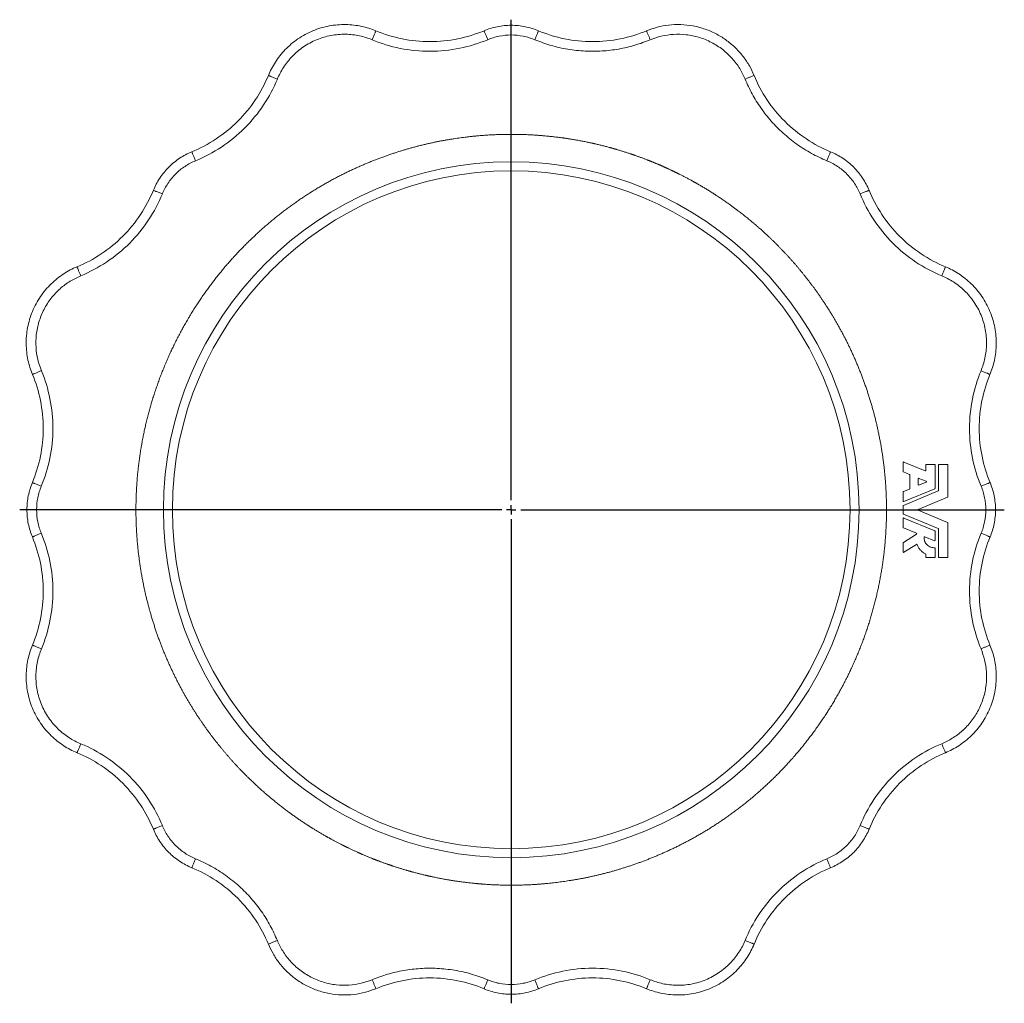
# Model space of a CAD drawing. Header units: millimetres. Extents: x -31 to 880, y -242 to 919.
# Tile 7 of 7: x 363 to 880, y 402 to 919. Entities that reach past the tile are written whole.
import ezdxf

# ---------------------------------------------------------------- set-up
doc = ezdxf.new("R2010")
doc.units = ezdxf.units.MM
doc.layers.add('FORMAT', color=7, linetype='Continuous')

# ---------------------------------------------------------------- blocks, each defined once
blk = doc.blocks.new('SW_CENTERMARKSYMBOL_0')
at = {"layer": 'FORMAT', "color": 0}
for p, q in [((0, 5), (0, 257.37)), ((-5, 0), (-258.22, 0)), ((0, 0), (-2.5, 0)), ((0, 0), (0, 2.5)), ((0, 0), (0, -2.5)), ((0, 0), (2.5, 0)), ((5, 0), (259.05, 0)), ((0, -5), (0, -259.19))]:
    blk.add_line(p, q, dxfattribs=at)

msp = doc.modelspace()

# ---------------------------------------------------------------- linework, layer by layer
at = {"color": 7, "linetype": 'Continuous', "lineweight": 15}
for p, q in [((826.96, 686.13), (826.96, 681.37)), ((838.5, 681.72), (827.3, 686.36)), ((838.84, 684.81), (838.84, 681.94)), ((843.48, 685.06), (839.08, 685.06)), ((843.72, 672.59), (843.72, 684.81)), ((845.53, 684.81), (845.53, 671.38)), ((850.17, 685.06), (845.77, 685.06)), ((850.41, 668.12), (850.41, 684.81)), ((827.11, 681.15), (830.23, 679.86)), ((830.38, 679.63), (830.38, 672.35)), ((839.02, 676.22), (835.24, 677.78)), ((834.9, 677.55), (834.9, 674.42)), ((835.24, 674.2), (839.02, 675.76)), ((826.96, 670.61), (826.96, 665.85)), ((830.23, 672.12), (827.11, 670.83)), ((845.38, 671.16), (827.11, 663.59)), ((827.3, 665.62), (843.57, 672.36)), ((834.85, 661.51), (850.26, 667.89)), ((826.96, 663.37), (826.96, 659.2)), ((827.11, 658.98), (845.38, 651.41)), ((843.57, 650.21), (827.3, 656.95)), ((850.26, 654.68), (834.85, 661.06)), ((826.96, 656.72), (826.96, 651.96)), ((850.41, 636.44), (850.41, 654.45)), ((833.94, 648.49), (827.07, 644.12)), ((827.11, 651.74), (833.9, 648.93)), ((838.24, 647.13), (843.39, 645)), ((843.72, 645.22), (843.72, 649.98)), ((845.53, 651.19), (845.53, 636.44)), ((826.96, 643.92), (826.96, 639.15)), ((827.33, 638.95), (833.87, 643.11)), ((838.84, 637.84), (838.84, 636.44)), ((843.72, 636.44), (843.72, 641.08)), ((839.08, 636.19), (843.48, 636.19)), ((845.77, 636.19), (850.17, 636.19))]:
    msp.add_line(p, q, dxfattribs=at)
for radius in [182.73, 178]:
    msp.add_circle((621.03, 661.28), radius, dxfattribs=at)
for points, knots in [([(493.46, 889.4), (494.43, 891.75), (495.65, 894.11), (498.61, 898.68), (500.35, 900.89), (504.33, 905), (506.57, 906.9), (511.45, 910.23), (514.09, 911.67), (519.61, 913.95), (522.48, 914.8), (528.29, 915.9), (531.22, 916.14), (536.94, 916.04), (539.74, 915.71), (545.06, 914.58), (547.59, 913.77), (549.94, 912.79)], [0, 0, 0, 0, 0.125, 0.125, 0.25, 0.25, 0.375, 0.375, 0.5, 0.5, 0.625, 0.625, 0.75, 0.75, 0.875, 0.875, 1, 1, 1, 1]), ([(635.33, 912.86), (633.13, 913.77), (630.8, 914.5), (625.99, 915.47), (623.51, 915.72), (618.55, 915.72), (616.08, 915.47), (611.27, 914.5), (608.94, 913.77), (606.74, 912.86)], [0, 0, 0, 0, 0.25, 0.25, 0.5, 0.5, 0.75, 0.75, 1, 1, 1, 1]), ([(692.12, 912.79), (693.96, 913.47), (697.71, 914.86), (703.76, 915.96), (710.12, 916.24), (716.63, 915.53), (723.05, 913.82), (729.05, 911.18), (734.44, 907.77), (739.11, 903.77), (743.05, 899.28), (746.28, 894.49), (747.84, 891.07), (748.61, 889.4)], [0, 0, 0, 0, 0.086252, 0.176625, 0.270451, 0.366863, 0.464829, 0.563212, 0.655318, 0.74582, 0.833878, 0.918786, 1, 1, 1, 1]), ([(549.94, 912.79), (549.94, 912.8), (549.9, 912.7), (549.76, 912.36), (549.7, 912.22), (549.56, 911.87), (549.47, 911.66), (549.28, 911.2), (549.18, 910.95), (548.95, 910.41), (548.83, 910.12), (548.47, 909.25), (548.22, 908.65), (547.99, 908.09)], [0, 0, 0, 0, 0.25, 0.25, 0.375, 0.375, 0.5, 0.5, 0.625, 0.625, 0.75, 0.75, 1, 1, 1, 1]), ([(606.74, 912.86), (602.37, 911.03), (597.74, 909.59), (588.19, 907.66), (583.27, 907.15), (573.42, 907.14), (568.5, 907.63), (558.95, 909.55), (554.31, 910.98), (549.94, 912.79)], [0, 0, 0, 0, 0.25, 0.25, 0.5, 0.5, 0.75, 0.75, 1, 1, 1, 1]), ([(635.33, 912.86), (635.33, 912.86), (635.29, 912.76), (635.15, 912.42), (635.09, 912.28), (634.94, 911.93), (634.85, 911.72), (634.66, 911.26), (634.56, 911.01), (634.33, 910.47), (634.21, 910.19), (633.85, 909.31), (633.6, 908.71), (633.36, 908.16)], [0, 0, 0, 0, 0.25, 0.25, 0.375, 0.375, 0.5, 0.5, 0.625, 0.625, 0.75, 0.75, 1, 1, 1, 1]), ([(635.33, 912.86), (639.69, 911.03), (644.32, 909.59), (653.88, 907.66), (658.8, 907.15), (668.64, 907.14), (673.56, 907.63), (683.12, 909.55), (687.75, 910.98), (692.12, 912.79)], [0, 0, 0, 0, 0.25, 0.25, 0.5, 0.5, 0.75, 0.75, 1, 1, 1, 1]), ([(453.25, 849.28), (457.63, 851.08), (461.92, 853.34), (470.05, 858.72), (473.88, 861.84), (480.85, 868.8), (483.98, 872.62), (489.38, 880.74), (491.65, 885.02), (493.46, 889.4)], [0, 0, 0, 0, 0.25, 0.25, 0.5, 0.5, 0.75, 0.75, 1, 1, 1, 1]), ([(493.46, 889.4), (493.45, 889.4), (493.55, 889.36), (493.89, 889.22), (494.03, 889.16), (494.38, 889.01), (494.59, 888.93), (495.05, 888.74), (495.3, 888.63), (495.84, 888.41), (496.13, 888.29), (497, 887.93), (497.6, 887.68), (498.16, 887.45)], [0, 0, 0, 0, 0.25, 0.25, 0.375, 0.375, 0.5, 0.5, 0.625, 0.625, 0.75, 0.75, 1, 1, 1, 1]), ([(788.81, 849.28), (784.43, 851.08), (780.14, 853.34), (772.02, 858.72), (768.18, 861.84), (761.22, 868.8), (758.08, 872.62), (752.68, 880.74), (750.42, 885.02), (748.61, 889.4)], [0, 0, 0, 0, 0.25, 0.25, 0.5, 0.5, 0.75, 0.75, 1, 1, 1, 1]), ([(692.69, 845.01), (700.28, 841.86), (704.14, 840.12), (711.99, 836.26), (715.97, 834.14), (724.02, 829.47), (728.08, 826.92), (736.26, 821.34), (740.37, 818.31), (748.56, 811.73), (752.66, 808.18), (760.75, 800.5), (764.75, 796.38), (772.58, 787.53), (776.41, 782.8), (783.79, 772.74), (787.33, 767.39), (794.03, 756.08), (797.18, 750.12), (802.95, 737.59), (805.58, 731.03), (810.18, 717.38), (812.15, 710.29), (815.31, 695.66), (816.51, 688.12), (818.01, 672.73), (818.32, 664.88), (817.97, 649.01), (817.31, 641), (814.99, 624.99), (813.32, 616.99), (808.99, 601.21), (806.33, 593.43), (800.04, 578.25), (796.42, 570.85), (788.32, 556.63), (783.84, 549.8), (774.17, 536.84), (768.96, 530.71), (757.99, 519.24), (752.22, 513.9), (740.28, 504.08), (734.1, 499.6), (721.52, 491.49), (715.11, 487.87), (702.21, 481.47), (695.71, 478.69), (682.77, 473.92), (676.33, 471.93), (663.6, 468.66), (657.31, 467.39), (644.97, 465.49), (638.93, 464.85), (627.13, 464.13), (621.39, 464.05), (610.24, 464.34), (604.83, 464.72), (594.38, 465.87), (589.33, 466.63), (579.61, 468.46), (574.93, 469.54), (565.93, 471.93), (561.62, 473.24), (553.34, 476.06), (549.38, 477.56), (541.79, 480.71), (537.92, 482.45), (530.08, 486.31), (526.1, 488.43), (518.05, 493.1), (513.98, 495.65), (505.81, 501.23), (501.7, 504.25), (493.5, 510.84), (489.41, 514.39), (481.31, 522.07), (477.31, 526.19), (469.48, 535.04), (465.65, 539.76), (458.28, 549.83), (454.73, 555.18), (448.03, 566.49), (444.88, 572.45), (439.11, 584.98), (436.48, 591.53), (431.89, 605.19), (429.92, 612.28), (426.75, 626.91), (425.56, 634.44), (424.06, 649.83), (423.75, 657.69), (424.1, 673.56), (424.75, 681.57), (427.08, 697.58), (428.74, 705.58), (433.07, 721.36), (435.74, 729.14), (442.03, 744.32), (445.65, 751.72), (453.74, 765.94), (458.22, 772.77), (467.9, 785.73), (473.1, 791.86), (484.07, 803.33), (489.84, 808.66), (501.79, 818.49), (507.96, 822.97), (520.54, 831.08), (526.95, 834.7), (539.86, 841.1), (546.35, 843.88), (559.29, 848.65), (565.73, 850.64), (578.47, 853.91), (584.76, 855.18), (597.09, 857.08), (603.14, 857.72), (614.93, 858.44), (620.68, 858.52), (631.83, 858.23), (637.23, 857.85), (647.69, 856.7), (652.73, 855.94), (662.46, 854.1), (667.14, 853.03), (676.13, 850.64), (680.45, 849.33), (688.72, 846.51), (692.69, 845.01), (700.28, 841.86)], [-0.015625, -0.015625, 0, 0, 0.015625, 0.015625, 0.03125, 0.03125, 0.046875, 0.046875, 0.0625, 0.0625, 0.078125, 0.078125, 0.09375, 0.09375, 0.109375, 0.109375, 0.125, 0.125, 0.140625, 0.140625, 0.15625, 0.15625, 0.171875, 0.171875, 0.1875, 0.1875, 0.203125, 0.203125, 0.21875, 0.21875, 0.234375, 0.234375, 0.25, 0.25, 0.265625, 0.265625, 0.28125, 0.28125, 0.296875, 0.296875, 0.3125, 0.3125, 0.328125, 0.328125, 0.34375, 0.34375, 0.359375, 0.359375, 0.375, 0.375, 0.390625, 0.390625, 0.40625, 0.40625, 0.421875, 0.421875, 0.4375, 0.4375, 0.453125, 0.453125, 0.46875, 0.46875, 0.484375, 0.484375, 0.5, 0.5, 0.515625, 0.515625, 0.53125, 0.53125, 0.546875, 0.546875, 0.5625, 0.5625, 0.578125, 0.578125, 0.59375, 0.59375, 0.609375, 0.609375, 0.625, 0.625, 0.640625, 0.640625, 0.65625, 0.65625, 0.671875, 0.671875, 0.6875, 0.6875, 0.703125, 0.703125, 0.71875, 0.71875, 0.734375, 0.734375, 0.75, 0.75, 0.765625, 0.765625, 0.78125, 0.78125, 0.796875, 0.796875, 0.8125, 0.8125, 0.828125, 0.828125, 0.84375, 0.84375, 0.859375, 0.859375, 0.875, 0.875, 0.890625, 0.890625, 0.90625, 0.90625, 0.921875, 0.921875, 0.9375, 0.9375, 0.953125, 0.953125, 0.96875, 0.96875, 0.984375, 0.984375, 1, 1, 1.015625, 1.015625]), ([(453.25, 849.28), (451.05, 848.37), (448.89, 847.24), (444.8, 844.52), (442.87, 842.95), (439.37, 839.45), (437.79, 837.52), (435.08, 833.43), (433.94, 831.27), (433.04, 829.06)], [0, 0, 0, 0, 0.25, 0.25, 0.5, 0.5, 0.75, 0.75, 1, 1, 1, 1]), ([(809.03, 829.06), (808.12, 831.27), (806.98, 833.43), (804.27, 837.52), (802.7, 839.45), (799.19, 842.95), (797.26, 844.52), (793.17, 847.24), (791.02, 848.37), (788.81, 849.28)], [0, 0, 0, 0, 0.25, 0.25, 0.5, 0.5, 0.75, 0.75, 1, 1, 1, 1]), ([(433.04, 829.06), (431.24, 824.69), (428.98, 820.4), (423.6, 812.27), (420.47, 808.44), (413.52, 801.47), (409.69, 798.34), (401.58, 792.94), (397.29, 790.67), (392.92, 788.86)], [0, 0, 0, 0, 0.25, 0.25, 0.5, 0.5, 0.75, 0.75, 1, 1, 1, 1]), ([(809.03, 829.06), (810.83, 824.69), (813.08, 820.4), (818.47, 812.27), (821.59, 808.44), (828.54, 801.47), (832.37, 798.34), (840.49, 792.94), (844.77, 790.67), (849.14, 788.86)], [0, 0, 0, 0, 0.25, 0.25, 0.5, 0.5, 0.75, 0.75, 1, 1, 1, 1]), ([(369.52, 732.37), (368.55, 734.73), (367.74, 737.26), (366.6, 742.58), (366.27, 745.38), (366.18, 751.1), (366.42, 754.03), (367.51, 759.83), (368.37, 762.71), (370.65, 768.23), (372.08, 770.87), (375.41, 775.74), (377.31, 777.98), (381.43, 781.97), (383.64, 783.71), (388.21, 786.67), (390.56, 787.89), (392.92, 788.86)], [0, 0, 0, 0, 0.125, 0.125, 0.25, 0.25, 0.375, 0.375, 0.5, 0.5, 0.625, 0.625, 0.75, 0.75, 0.875, 0.875, 1, 1, 1, 1]), ([(849.14, 788.86), (849.15, 788.87), (849.11, 788.77), (848.97, 788.43), (848.91, 788.28), (848.76, 787.93), (848.68, 787.73), (848.49, 787.27), (848.38, 787.01), (848.16, 786.47), (848.04, 786.19), (847.68, 785.32), (847.43, 784.71), (847.2, 784.16)], [0, 0, 0, 0, 0.25, 0.25, 0.375, 0.375, 0.5, 0.5, 0.625, 0.625, 0.75, 0.75, 1, 1, 1, 1]), ([(849.14, 788.86), (851.5, 787.89), (853.86, 786.67), (858.42, 783.71), (860.64, 781.97), (864.75, 777.98), (866.65, 775.74), (869.98, 770.87), (871.41, 768.23), (873.7, 762.71), (874.55, 759.83), (875.64, 754.03), (875.88, 751.1), (875.79, 745.38), (875.46, 742.58), (874.32, 737.26), (873.52, 734.73), (872.54, 732.37)], [0, 0, 0, 0, 0.125, 0.125, 0.25, 0.25, 0.375, 0.375, 0.5, 0.5, 0.625, 0.625, 0.75, 0.75, 0.875, 0.875, 1, 1, 1, 1]), ([(369.46, 675.58), (371.29, 679.95), (372.72, 684.58), (374.66, 694.13), (375.16, 699.05), (375.17, 708.89), (374.68, 713.81), (372.76, 723.37), (371.34, 728), (369.52, 732.37)], [0, 0, 0, 0, 0.25, 0.25, 0.5, 0.5, 0.75, 0.75, 1, 1, 1, 1]), ([(872.6, 675.58), (870.78, 679.95), (869.34, 684.58), (867.4, 694.13), (866.9, 699.05), (866.89, 708.89), (867.38, 713.81), (869.3, 723.37), (870.73, 728), (872.54, 732.37)], [0, 0, 0, 0, 0.25, 0.25, 0.5, 0.5, 0.75, 0.75, 1, 1, 1, 1]), ([(872.54, 732.37), (872.55, 732.37), (872.45, 732.41), (872.11, 732.55), (871.97, 732.61), (871.62, 732.76), (871.41, 732.84), (870.95, 733.04), (870.7, 733.14), (870.16, 733.37), (869.87, 733.48), (869, 733.85), (868.4, 734.1), (867.84, 734.33)], [0, 0, 0, 0, 0.25, 0.25, 0.375, 0.375, 0.5, 0.5, 0.625, 0.625, 0.75, 0.75, 1, 1, 1, 1]), ([(826.96, 686.13), (826.96, 686.17), (826.97, 686.2), (827, 686.28), (827.03, 686.31), (827.1, 686.36), (827.15, 686.37), (827.23, 686.38), (827.26, 686.37), (827.3, 686.36)], [0, 0, 0, 0, 0.25, 0.25, 0.5, 0.5, 0.75, 0.75, 1, 1, 1, 1]), ([(838.84, 684.81), (838.84, 684.87), (838.86, 684.94), (838.96, 685.03), (839.02, 685.06), (839.08, 685.06)], [0, 0, 0, 0, 0.5, 0.5, 1, 1, 1, 1]), ([(843.48, 685.06), (843.54, 685.06), (843.6, 685.03), (843.7, 684.94), (843.72, 684.87), (843.72, 684.81)], [0, 0, 0, 0, 0.5, 0.5, 1, 1, 1, 1]), ([(845.53, 684.81), (845.53, 684.87), (845.55, 684.94), (845.65, 685.03), (845.71, 685.06), (845.77, 685.06)], [0, 0, 0, 0, 0.5, 0.5, 1, 1, 1, 1]), ([(850.17, 685.06), (850.23, 685.06), (850.29, 685.03), (850.39, 684.94), (850.41, 684.87), (850.41, 684.81)], [0, 0, 0, 0, 0.5, 0.5, 1, 1, 1, 1]), ([(827.11, 681.15), (827.07, 681.16), (827.03, 681.2), (826.97, 681.28), (826.96, 681.33), (826.96, 681.37)], [0, 0, 0, 0, 0.5, 0.5, 1, 1, 1, 1]), ([(830.23, 679.86), (830.27, 679.84), (830.31, 679.81), (830.36, 679.72), (830.38, 679.67), (830.38, 679.63)], [0, 0, 0, 0, 0.5, 0.5, 1, 1, 1, 1]), ([(834.9, 677.55), (834.9, 677.59), (834.91, 677.63), (834.94, 677.7), (834.97, 677.73), (835.04, 677.78), (835.09, 677.8), (835.17, 677.8), (835.2, 677.79), (835.24, 677.78)], [0, 0, 0, 0, 0.25, 0.25, 0.5, 0.5, 0.75, 0.75, 1, 1, 1, 1]), ([(838.84, 681.94), (838.84, 681.91), (838.83, 681.87), (838.79, 681.8), (838.76, 681.76), (838.69, 681.72), (838.65, 681.7), (838.57, 681.7), (838.53, 681.71), (838.5, 681.72)], [0, 0, 0, 0, 0.25, 0.25, 0.5, 0.5, 0.75, 0.75, 1, 1, 1, 1]), ([(369.46, 675.58), (368.54, 673.38), (367.82, 671.05), (366.85, 666.24), (366.6, 663.76), (366.6, 658.81), (366.85, 656.33), (367.82, 651.52), (368.54, 649.19), (369.46, 646.99)], [0, 0, 0, 0, 0.25, 0.25, 0.5, 0.5, 0.75, 0.75, 1, 1, 1, 1]), ([(369.46, 675.58), (369.46, 675.58), (369.55, 675.54), (369.89, 675.4), (370.04, 675.34), (370.39, 675.19), (370.59, 675.11), (371.05, 674.91), (371.31, 674.81), (371.85, 674.58), (372.13, 674.46), (373, 674.1), (373.6, 673.85), (374.16, 673.62)], [0, 0, 0, 0, 0.25, 0.25, 0.375, 0.375, 0.5, 0.5, 0.625, 0.625, 0.75, 0.75, 1, 1, 1, 1]), ([(835.24, 674.2), (835.2, 674.19), (835.17, 674.18), (835.09, 674.18), (835.04, 674.2), (834.97, 674.24), (834.94, 674.28), (834.91, 674.35), (834.9, 674.39), (834.9, 674.42)], [0, 0, 0, 0, 0.25, 0.25, 0.5, 0.5, 0.75, 0.75, 1, 1, 1, 1]), ([(839.02, 676.22), (839.05, 676.2), (839.09, 676.18), (839.15, 676.1), (839.17, 676.04), (839.17, 675.93), (839.15, 675.88), (839.09, 675.8), (839.05, 675.78), (839.02, 675.76)], [0, 0, 0, 0, 0.25, 0.25, 0.5, 0.5, 0.75, 0.75, 1, 1, 1, 1]), ([(843.72, 672.59), (843.72, 672.54), (843.71, 672.49), (843.65, 672.41), (843.61, 672.38), (843.57, 672.36)], [0, 0, 0, 0, 0.5, 0.5, 1, 1, 1, 1]), ([(872.6, 675.58), (873.52, 673.38), (874.24, 671.05), (875.22, 666.24), (875.47, 663.76), (875.47, 658.81), (875.22, 656.33), (874.24, 651.52), (873.52, 649.19), (872.6, 646.99)], [0, 0, 0, 0, 0.25, 0.25, 0.5, 0.5, 0.75, 0.75, 1, 1, 1, 1]), ([(826.96, 670.61), (826.96, 670.65), (826.97, 670.7), (827.03, 670.78), (827.07, 670.81), (827.11, 670.83)], [0, 0, 0, 0, 0.5, 0.5, 1, 1, 1, 1]), ([(830.38, 672.35), (830.38, 672.3), (830.36, 672.25), (830.31, 672.17), (830.27, 672.14), (830.23, 672.12)], [0, 0, 0, 0, 0.5, 0.5, 1, 1, 1, 1]), ([(845.53, 671.38), (845.53, 671.34), (845.51, 671.29), (845.46, 671.21), (845.42, 671.17), (845.38, 671.16)], [0, 0, 0, 0, 0.5, 0.5, 1, 1, 1, 1]), ([(850.41, 668.12), (850.41, 668.07), (850.4, 668.02), (850.34, 667.94), (850.3, 667.91), (850.26, 667.89)], [0, 0, 0, 0, 0.5, 0.5, 1, 1, 1, 1]), ([(827.3, 665.62), (827.26, 665.61), (827.23, 665.6), (827.15, 665.6), (827.1, 665.62), (827.03, 665.67), (827, 665.7), (826.97, 665.77), (826.96, 665.81), (826.96, 665.85)], [0, 0, 0, 0, 0.25, 0.25, 0.5, 0.5, 0.75, 0.75, 1, 1, 1, 1]), ([(826.96, 663.37), (826.96, 663.41), (826.97, 663.46), (827.03, 663.54), (827.07, 663.57), (827.11, 663.59)], [0, 0, 0, 0, 0.5, 0.5, 1, 1, 1, 1]), ([(827.11, 658.98), (827.07, 659), (827.03, 659.03), (826.97, 659.11), (826.96, 659.16), (826.96, 659.2)], [0, 0, 0, 0, 0.5, 0.5, 1, 1, 1, 1]), ([(826.96, 656.72), (826.96, 656.76), (826.97, 656.8), (827, 656.87), (827.03, 656.9), (827.1, 656.95), (827.15, 656.96), (827.23, 656.97), (827.26, 656.96), (827.3, 656.95)], [0, 0, 0, 0, 0.25, 0.25, 0.5, 0.5, 0.75, 0.75, 1, 1, 1, 1]), ([(834.85, 661.06), (834.82, 661.07), (834.78, 661.1), (834.72, 661.18), (834.7, 661.23), (834.7, 661.34), (834.72, 661.39), (834.78, 661.47), (834.82, 661.5), (834.85, 661.51)], [0, 0, 0, 0, 0.25, 0.25, 0.5, 0.5, 0.75, 0.75, 1, 1, 1, 1]), ([(827.11, 651.74), (827.07, 651.76), (827.03, 651.79), (826.97, 651.87), (826.96, 651.92), (826.96, 651.96)], [0, 0, 0, 0, 0.5, 0.5, 1, 1, 1, 1]), ([(850.26, 654.68), (850.3, 654.66), (850.34, 654.63), (850.4, 654.55), (850.41, 654.5), (850.41, 654.45)], [0, 0, 0, 0, 0.5, 0.5, 1, 1, 1, 1]), ([(369.46, 646.99), (371.29, 642.62), (372.72, 637.99), (374.66, 628.44), (375.16, 623.52), (375.17, 613.68), (374.68, 608.75), (372.76, 599.2), (371.34, 594.57), (369.52, 590.19)], [0, 0, 0, 0, 0.25, 0.25, 0.5, 0.5, 0.75, 0.75, 1, 1, 1, 1]), ([(833.9, 648.93), (833.93, 648.91), (833.97, 648.89), (834.02, 648.82), (834.04, 648.77), (834.05, 648.67), (834.04, 648.62), (834, 648.54), (833.97, 648.51), (833.94, 648.49)], [0, 0, 0, 0, 0.25, 0.25, 0.5, 0.5, 0.75, 0.75, 1, 1, 1, 1]), ([(843.47, 641.33), (843.14, 641.32), (842.8, 641.33), (842.1, 641.44), (841.74, 641.53), (841.04, 641.79), (840.7, 641.96), (840.05, 642.38), (839.74, 642.63), (839.19, 643.18), (838.94, 643.49), (838.53, 644.14), (838.36, 644.49), (838.1, 645.19), (838.01, 645.54), (837.9, 646.24), (837.88, 646.58), (837.9, 646.91)], [0, 0, 0, 0, 0.125, 0.125, 0.25, 0.25, 0.375, 0.375, 0.5, 0.5, 0.625, 0.625, 0.75, 0.75, 0.875, 0.875, 1, 1, 1, 1]), ([(837.9, 646.91), (837.9, 646.95), (837.91, 646.98), (837.95, 647.05), (837.97, 647.09), (838.05, 647.13), (838.09, 647.14), (838.17, 647.15), (838.2, 647.14), (838.24, 647.13)], [0, 0, 0, 0, 0.25, 0.25, 0.5, 0.5, 0.75, 0.75, 1, 1, 1, 1]), ([(843.57, 650.21), (843.61, 650.19), (843.65, 650.16), (843.71, 650.08), (843.72, 650.03), (843.72, 649.98)], [0, 0, 0, 0, 0.5, 0.5, 1, 1, 1, 1]), ([(845.38, 651.41), (845.42, 651.39), (845.46, 651.36), (845.51, 651.28), (845.53, 651.23), (845.53, 651.19)], [0, 0, 0, 0, 0.5, 0.5, 1, 1, 1, 1]), ([(872.6, 646.99), (870.78, 642.62), (869.34, 637.99), (867.4, 628.44), (866.9, 623.52), (866.89, 613.68), (867.38, 608.75), (869.3, 599.2), (870.73, 594.57), (872.54, 590.19)], [0, 0, 0, 0, 0.25, 0.25, 0.5, 0.5, 0.75, 0.75, 1, 1, 1, 1]), ([(826.96, 643.92), (826.96, 643.95), (826.97, 644), (827.01, 644.07), (827.04, 644.1), (827.07, 644.12)], [0, 0, 0, 0, 0.5, 0.5, 1, 1, 1, 1]), ([(833.87, 643.11), (833.89, 643.13), (833.93, 643.14), (834, 643.15), (834.04, 643.15), (834.11, 643.13), (834.14, 643.11), (834.19, 643.06), (834.21, 643.03), (834.22, 643)], [0, 0, 0, 0, 0.25, 0.25, 0.5, 0.5, 0.75, 0.75, 1, 1, 1, 1]), ([(838.71, 638.06), (838.21, 638.32), (837.74, 638.62), (836.84, 639.32), (836.42, 639.71), (835.65, 640.56), (835.3, 641.02), (834.69, 641.98), (834.43, 642.48), (834.22, 643)], [0, 0, 0, 0, 0.25, 0.25, 0.5, 0.5, 0.75, 0.75, 1, 1, 1, 1]), ([(843.72, 645.22), (843.72, 645.19), (843.72, 645.15), (843.68, 645.08), (843.65, 645.04), (843.58, 644.99), (843.54, 644.98), (843.45, 644.98), (843.42, 644.98), (843.39, 645)], [0, 0, 0, 0, 0.25, 0.25, 0.5, 0.5, 0.75, 0.75, 1, 1, 1, 1]), ([(827.33, 638.95), (827.3, 638.93), (827.26, 638.91), (827.18, 638.91), (827.13, 638.92), (827.04, 638.96), (827.01, 639), (826.97, 639.08), (826.96, 639.12), (826.96, 639.15)], [0, 0, 0, 0, 0.25, 0.25, 0.5, 0.5, 0.75, 0.75, 1, 1, 1, 1]), ([(838.71, 638.06), (838.74, 638.04), (838.78, 638.01), (838.83, 637.93), (838.84, 637.88), (838.84, 637.84)], [0, 0, 0, 0, 0.5, 0.5, 1, 1, 1, 1]), ([(839.08, 636.19), (839.02, 636.19), (838.96, 636.22), (838.86, 636.31), (838.84, 636.38), (838.84, 636.44)], [0, 0, 0, 0, 0.5, 0.5, 1, 1, 1, 1]), ([(843.47, 641.33), (843.53, 641.33), (843.6, 641.31), (843.7, 641.21), (843.72, 641.14), (843.72, 641.08)], [0, 0, 0, 0, 0.5, 0.5, 1, 1, 1, 1]), ([(843.72, 636.44), (843.72, 636.38), (843.7, 636.31), (843.6, 636.22), (843.54, 636.19), (843.48, 636.19)], [0, 0, 0, 0, 0.5, 0.5, 1, 1, 1, 1]), ([(845.77, 636.19), (845.71, 636.19), (845.65, 636.22), (845.55, 636.31), (845.53, 636.38), (845.53, 636.44)], [0, 0, 0, 0, 0.5, 0.5, 1, 1, 1, 1]), ([(850.41, 636.44), (850.41, 636.38), (850.39, 636.31), (850.29, 636.22), (850.23, 636.19), (850.17, 636.19)], [0, 0, 0, 0, 0.5, 0.5, 1, 1, 1, 1]), ([(392.92, 533.71), (390.56, 534.68), (388.21, 535.9), (383.64, 538.86), (381.43, 540.6), (377.31, 544.59), (375.41, 546.83), (372.08, 551.7), (370.65, 554.34), (368.37, 559.86), (367.51, 562.74), (366.42, 568.54), (366.18, 571.47), (366.27, 577.19), (366.6, 579.99), (367.74, 585.31), (368.55, 587.84), (369.52, 590.19)], [0, 0, 0, 0, 0.125, 0.125, 0.25, 0.25, 0.375, 0.375, 0.5, 0.5, 0.625, 0.625, 0.75, 0.75, 0.875, 0.875, 1, 1, 1, 1]), ([(369.52, 590.19), (369.52, 590.2), (369.61, 590.16), (369.95, 590.02), (370.1, 589.96), (370.45, 589.81), (370.65, 589.72), (371.11, 589.53), (371.37, 589.43), (371.91, 589.2), (372.19, 589.09), (373.07, 588.72), (373.67, 588.47), (374.22, 588.24)], [0, 0, 0, 0, 0.25, 0.25, 0.375, 0.375, 0.5, 0.5, 0.625, 0.625, 0.75, 0.75, 1, 1, 1, 1]), ([(872.54, 590.19), (873.52, 587.84), (874.32, 585.31), (875.46, 579.99), (875.79, 577.19), (875.88, 571.47), (875.64, 568.54), (874.55, 562.74), (873.7, 559.86), (871.41, 554.34), (869.98, 551.7), (866.65, 546.83), (864.75, 544.59), (860.64, 540.6), (858.42, 538.86), (853.86, 535.9), (851.5, 534.68), (849.14, 533.71)], [0, 0, 0, 0, 0.125, 0.125, 0.25, 0.25, 0.375, 0.375, 0.5, 0.5, 0.625, 0.625, 0.75, 0.75, 0.875, 0.875, 1, 1, 1, 1]), ([(392.92, 533.71), (392.92, 533.7), (392.96, 533.8), (393.1, 534.14), (393.16, 534.29), (393.3, 534.64), (393.39, 534.84), (393.58, 535.3), (393.68, 535.56), (393.91, 536.1), (394.02, 536.38), (394.38, 537.25), (394.63, 537.86), (394.86, 538.41)], [0, 0, 0, 0, 0.25, 0.25, 0.375, 0.375, 0.5, 0.5, 0.625, 0.625, 0.75, 0.75, 1, 1, 1, 1]), ([(433.04, 493.51), (431.24, 497.88), (428.98, 502.17), (423.6, 510.3), (420.47, 514.13), (413.52, 521.1), (409.69, 524.23), (401.58, 529.63), (397.29, 531.9), (392.92, 533.71)], [0, 0, 0, 0, 0.25, 0.25, 0.5, 0.5, 0.75, 0.75, 1, 1, 1, 1]), ([(809.03, 493.51), (810.83, 497.88), (813.08, 502.17), (818.47, 510.3), (821.59, 514.13), (828.54, 521.1), (832.37, 524.23), (840.49, 529.63), (844.77, 531.9), (849.14, 533.71)], [0, 0, 0, 0, 0.25, 0.25, 0.5, 0.5, 0.75, 0.75, 1, 1, 1, 1]), ([(433.04, 493.51), (433.94, 491.3), (435.08, 489.14), (437.79, 485.05), (439.37, 483.12), (442.87, 479.62), (444.8, 478.04), (448.89, 475.33), (451.05, 474.2), (453.25, 473.29)], [0, 0, 0, 0, 0.25, 0.25, 0.5, 0.5, 0.75, 0.75, 1, 1, 1, 1]), ([(788.81, 473.29), (791.02, 474.2), (793.17, 475.33), (797.26, 478.04), (799.19, 479.62), (802.7, 483.12), (804.27, 485.05), (806.98, 489.14), (808.12, 491.3), (809.03, 493.51)], [0, 0, 0, 0, 0.25, 0.25, 0.5, 0.5, 0.75, 0.75, 1, 1, 1, 1]), ([(453.25, 473.29), (457.63, 471.49), (461.92, 469.23), (470.05, 463.85), (473.88, 460.73), (480.85, 453.77), (483.98, 449.94), (489.38, 441.83), (491.65, 437.55), (493.46, 433.17)], [0, 0, 0, 0, 0.25, 0.25, 0.5, 0.5, 0.75, 0.75, 1, 1, 1, 1]), ([(788.81, 473.29), (784.43, 471.49), (780.14, 469.23), (772.02, 463.85), (768.18, 460.73), (761.22, 453.77), (758.08, 449.94), (752.68, 441.83), (750.42, 437.55), (748.61, 433.17)], [0, 0, 0, 0, 0.25, 0.25, 0.5, 0.5, 0.75, 0.75, 1, 1, 1, 1]), ([(748.61, 433.17), (748.61, 433.17), (748.52, 433.21), (748.18, 433.35), (748.03, 433.41), (747.68, 433.56), (747.48, 433.64), (747.02, 433.83), (746.76, 433.94), (746.22, 434.16), (745.94, 434.28), (745.06, 434.64), (744.46, 434.89), (743.9, 435.12)], [0, 0, 0, 0, 0.25, 0.25, 0.375, 0.375, 0.5, 0.5, 0.625, 0.625, 0.75, 0.75, 1, 1, 1, 1]), ([(549.94, 409.77), (548.11, 409.1), (544.36, 407.71), (538.31, 406.61), (531.95, 406.33), (525.44, 407.04), (519.01, 408.75), (513.02, 411.39), (507.63, 414.8), (502.96, 418.8), (499.02, 423.29), (495.79, 428.08), (494.22, 431.5), (493.46, 433.17)], [0, 0, 0, 0, 0.086252, 0.176625, 0.270451, 0.366863, 0.464829, 0.563212, 0.655318, 0.74582, 0.833878, 0.918786, 1, 1, 1, 1]), ([(748.61, 433.17), (747.64, 430.82), (746.42, 428.46), (743.46, 423.89), (741.71, 421.68), (737.73, 417.57), (735.49, 415.67), (730.61, 412.33), (727.97, 410.9), (722.46, 408.62), (719.58, 407.77), (713.78, 406.67), (710.85, 406.43), (705.12, 406.52), (702.33, 406.86), (697, 407.99), (694.47, 408.8), (692.12, 409.77)], [0, 0, 0, 0, 0.125, 0.125, 0.25, 0.25, 0.375, 0.375, 0.5, 0.5, 0.625, 0.625, 0.75, 0.75, 0.875, 0.875, 1, 1, 1, 1]), ([(606.74, 409.71), (602.37, 411.54), (597.74, 412.97), (588.19, 414.91), (583.27, 415.42), (573.42, 415.43), (568.5, 414.93), (558.95, 413.02), (554.31, 411.59), (549.94, 409.77)], [0, 0, 0, 0, 0.25, 0.25, 0.5, 0.5, 0.75, 0.75, 1, 1, 1, 1]), ([(606.74, 409.71), (606.74, 409.71), (606.78, 409.81), (606.92, 410.15), (606.98, 410.29), (607.12, 410.64), (607.21, 410.85), (607.4, 411.31), (607.51, 411.56), (607.73, 412.1), (607.85, 412.38), (608.22, 413.25), (608.47, 413.85), (608.7, 414.41)], [0, 0, 0, 0, 0.25, 0.25, 0.375, 0.375, 0.5, 0.5, 0.625, 0.625, 0.75, 0.75, 1, 1, 1, 1]), ([(635.33, 409.71), (639.69, 411.54), (644.32, 412.97), (653.88, 414.91), (658.8, 415.42), (668.64, 415.43), (673.56, 414.93), (683.12, 413.02), (687.75, 411.59), (692.12, 409.77)], [0, 0, 0, 0, 0.25, 0.25, 0.5, 0.5, 0.75, 0.75, 1, 1, 1, 1]), ([(692.12, 409.77), (692.12, 409.77), (692.16, 409.87), (692.3, 410.21), (692.36, 410.35), (692.51, 410.7), (692.59, 410.91), (692.78, 411.37), (692.89, 411.62), (693.11, 412.16), (693.23, 412.45), (693.59, 413.32), (693.84, 413.92), (694.07, 414.48)], [0, 0, 0, 0, 0.25, 0.25, 0.375, 0.375, 0.5, 0.5, 0.625, 0.625, 0.75, 0.75, 1, 1, 1, 1]), ([(606.74, 409.71), (608.94, 408.8), (611.27, 408.07), (616.08, 407.1), (618.55, 406.85), (623.51, 406.85), (625.99, 407.1), (630.8, 408.07), (633.13, 408.8), (635.33, 409.71)], [0, 0, 0, 0, 0.25, 0.25, 0.5, 0.5, 0.75, 0.75, 1, 1, 1, 1])]:
    msp.add_open_spline(points, degree=3, knots=knots, dxfattribs=at)
at = {"color": 8, "linetype": 'Continuous', "lineweight": 0}
for points, knots in [([(498.16, 887.45), (499.02, 889.53), (500.09, 891.61), (502.71, 895.64), (504.24, 897.59), (507.76, 901.22), (509.73, 902.9), (514.03, 905.84), (516.36, 907.1), (521.23, 909.11), (523.77, 909.87), (528.89, 910.83), (531.47, 911.04), (536.52, 910.96), (538.99, 910.67), (543.68, 909.67), (545.91, 908.96), (547.99, 908.09)], [0, 0, 0, 0, 0.125, 0.125, 0.25, 0.25, 0.375, 0.375, 0.5, 0.5, 0.625, 0.625, 0.75, 0.75, 0.875, 0.875, 1, 1, 1, 1]), ([(606.74, 912.86), (606.74, 912.86), (606.78, 912.76), (606.92, 912.42), (606.98, 912.28), (607.12, 911.93), (607.21, 911.72), (607.4, 911.26), (607.51, 911.01), (607.73, 910.47), (607.85, 910.19), (608.22, 909.31), (608.47, 908.71), (608.7, 908.16)], [0, 0, 0, 0, 0.25, 0.25, 0.375, 0.375, 0.5, 0.5, 0.625, 0.625, 0.75, 0.75, 1, 1, 1, 1]), ([(633.36, 908.16), (631.47, 908.95), (629.46, 909.57), (625.31, 910.41), (623.17, 910.63), (618.89, 910.63), (616.76, 910.41), (612.61, 909.57), (610.6, 908.95), (608.7, 908.16)], [0, 0, 0, 0, 0.25, 0.25, 0.5, 0.5, 0.75, 0.75, 1, 1, 1, 1]), ([(692.12, 912.79), (692.15, 912.72), (692.22, 912.55), (692.75, 911.28), (693.41, 909.7), (693.86, 908.61), (694.07, 908.09)], [0, 0, 0, 0, 0.27015, 0.56246, 0.789849, 1, 1, 1, 1]), ([(743.9, 887.45), (743.02, 889.34), (741.2, 893.2), (737.21, 898.45), (732.23, 903.13), (726.33, 906.92), (719.82, 909.57), (713.04, 910.96), (706.34, 911.11), (699.94, 910.21), (695.99, 908.79), (694.07, 908.09)], [0, 0, 0, 0, 0.104024, 0.213798, 0.328065, 0.445177, 0.563223, 0.678131, 0.7902, 0.897883, 1, 1, 1, 1]), ([(547.99, 908.09), (552.66, 906.15), (557.61, 904.63), (567.83, 902.58), (573.09, 902.05), (583.61, 902.06), (588.87, 902.6), (599.08, 904.67), (604.03, 906.21), (608.7, 908.16)], [0, 0, 0, 0, 0.25, 0.25, 0.5, 0.5, 0.75, 0.75, 1, 1, 1, 1]), ([(694.07, 908.09), (691.4, 907.08), (686, 905.04), (677.49, 903.1), (668.76, 902.05), (659.79, 901.99), (650.76, 902.97), (641.83, 904.95), (636.17, 907.09), (633.36, 908.16)], [0, 0, 0, 0, 0.137748, 0.277681, 0.418984, 0.560791, 0.708922, 0.855639, 1, 1, 1, 1]), ([(498.16, 887.45), (496.23, 882.78), (493.8, 878.2), (488.03, 869.53), (484.68, 865.43), (477.23, 858), (473.14, 854.66), (464.45, 848.91), (459.87, 846.49), (455.19, 844.57)], [0, 0, 0, 0, 0.25, 0.25, 0.5, 0.5, 0.75, 0.75, 1, 1, 1, 1]), ([(748.61, 889.4), (748.53, 889.37), (748.37, 889.3), (747.1, 888.77), (745.51, 888.12), (744.42, 887.67), (743.9, 887.45)], [0, 0, 0, 0, 0.27015, 0.56246, 0.789849, 1, 1, 1, 1]), ([(743.9, 887.45), (745.08, 884.84), (747.45, 879.58), (752.1, 872.2), (757.53, 865.28), (763.83, 858.89), (770.91, 853.2), (778.62, 848.28), (784.14, 845.8), (786.88, 844.57)], [0, 0, 0, 0, 0.137748, 0.277681, 0.418984, 0.560791, 0.708922, 0.855639, 1, 1, 1, 1]), ([(453.25, 849.28), (453.25, 849.28), (453.29, 849.19), (453.43, 848.85), (453.49, 848.7), (453.63, 848.35), (453.72, 848.15), (453.91, 847.68), (454.01, 847.43), (454.23, 846.89), (454.35, 846.6), (454.71, 845.73), (454.96, 845.13), (455.19, 844.57)], [0, 0, 0, 0, 0.25, 0.25, 0.375, 0.375, 0.5, 0.5, 0.625, 0.625, 0.75, 0.75, 1, 1, 1, 1]), ([(788.81, 849.28), (788.81, 849.28), (788.77, 849.19), (788.63, 848.85), (788.57, 848.7), (788.43, 848.35), (788.35, 848.15), (788.16, 847.68), (788.05, 847.43), (787.83, 846.89), (787.71, 846.6), (787.35, 845.73), (787.11, 845.13), (786.88, 844.57)], [0, 0, 0, 0, 0.25, 0.25, 0.375, 0.375, 0.5, 0.5, 0.625, 0.625, 0.75, 0.75, 1, 1, 1, 1]), ([(455.19, 844.57), (453.29, 843.79), (451.42, 842.81), (447.89, 840.47), (446.23, 839.11), (443.21, 836.09), (441.85, 834.42), (439.51, 830.89), (438.53, 829.03), (437.75, 827.13)], [0, 0, 0, 0, 0.25, 0.25, 0.5, 0.5, 0.75, 0.75, 1, 1, 1, 1]), ([(804.32, 827.13), (803.54, 829.03), (802.56, 830.89), (800.22, 834.42), (798.86, 836.09), (795.83, 839.11), (794.17, 840.47), (790.64, 842.81), (788.78, 843.79), (786.88, 844.57)], [0, 0, 0, 0, 0.25, 0.25, 0.5, 0.5, 0.75, 0.75, 1, 1, 1, 1]), ([(433.04, 829.06), (433.03, 829.07), (433.13, 829.03), (433.47, 828.89), (433.61, 828.83), (433.97, 828.68), (434.17, 828.6), (434.63, 828.41), (434.89, 828.3), (435.43, 828.08), (435.71, 827.97), (436.59, 827.61), (437.19, 827.36), (437.75, 827.13)], [0, 0, 0, 0, 0.25, 0.25, 0.375, 0.375, 0.5, 0.5, 0.625, 0.625, 0.75, 0.75, 1, 1, 1, 1]), ([(809.03, 829.06), (809.03, 829.07), (808.93, 829.03), (808.59, 828.89), (808.45, 828.83), (808.1, 828.68), (807.89, 828.6), (807.43, 828.41), (807.18, 828.3), (806.64, 828.08), (806.35, 827.97), (805.48, 827.61), (804.88, 827.36), (804.32, 827.13)], [0, 0, 0, 0, 0.25, 0.25, 0.375, 0.375, 0.5, 0.5, 0.625, 0.625, 0.75, 0.75, 1, 1, 1, 1]), ([(394.86, 784.16), (399.54, 786.09), (404.12, 788.51), (412.79, 794.29), (416.88, 797.63), (424.32, 805.08), (427.66, 809.18), (433.41, 817.87), (435.82, 822.45), (437.75, 827.13)], [0, 0, 0, 0, 0.25, 0.25, 0.5, 0.5, 0.75, 0.75, 1, 1, 1, 1]), ([(847.2, 784.16), (842.53, 786.09), (837.95, 788.51), (829.27, 794.29), (825.18, 797.63), (817.75, 805.08), (814.41, 809.18), (808.65, 817.87), (806.24, 822.45), (804.32, 827.13)], [0, 0, 0, 0, 0.25, 0.25, 0.5, 0.5, 0.75, 0.75, 1, 1, 1, 1]), ([(392.92, 788.86), (392.95, 788.78), (393.02, 788.62), (393.54, 787.35), (394.2, 785.76), (394.65, 784.68), (394.86, 784.16)], [0, 0, 0, 0, 0.27015, 0.562459, 0.789847, 1, 1, 1, 1]), ([(394.86, 784.16), (392.98, 783.27), (389.11, 781.45), (383.87, 777.46), (379.18, 772.48), (375.4, 766.58), (372.75, 760.08), (371.35, 753.3), (371.2, 746.59), (372.1, 740.19), (373.53, 736.25), (374.22, 734.33)], [0, 0, 0, 0, 0.104024, 0.213798, 0.328064, 0.445177, 0.563222, 0.678131, 0.790199, 0.897883, 1, 1, 1, 1]), ([(847.2, 784.16), (849.28, 783.3), (851.36, 782.22), (855.39, 779.61), (857.34, 778.07), (860.97, 774.56), (862.64, 772.59), (865.58, 768.28), (866.85, 765.95), (868.86, 761.09), (869.61, 758.55), (870.58, 753.43), (870.79, 750.85), (870.71, 745.8), (870.42, 743.33), (869.41, 738.63), (868.7, 736.4), (867.84, 734.33)], [0, 0, 0, 0, 0.125, 0.125, 0.25, 0.25, 0.375, 0.375, 0.5, 0.5, 0.625, 0.625, 0.75, 0.75, 0.875, 0.875, 1, 1, 1, 1]), ([(369.52, 732.37), (369.6, 732.41), (369.76, 732.47), (371.03, 733), (372.62, 733.66), (373.7, 734.11), (374.22, 734.33)], [0, 0, 0, 0, 0.27015, 0.562459, 0.789847, 1, 1, 1, 1]), ([(374.22, 734.33), (376.16, 729.65), (377.69, 724.7), (379.74, 714.49), (380.26, 709.23), (380.25, 698.7), (379.72, 693.44), (377.64, 683.23), (376.11, 678.29), (374.16, 673.62)], [0, 0, 0, 0, 0.25, 0.25, 0.5, 0.5, 0.75, 0.75, 1, 1, 1, 1]), ([(867.84, 734.33), (865.9, 729.65), (864.38, 724.7), (862.33, 714.49), (861.8, 709.23), (861.81, 698.7), (862.35, 693.44), (864.42, 683.23), (865.96, 678.29), (867.91, 673.62)], [0, 0, 0, 0, 0.25, 0.25, 0.5, 0.5, 0.75, 0.75, 1, 1, 1, 1]), ([(374.16, 673.62), (373.37, 671.72), (372.74, 669.71), (371.9, 665.56), (371.69, 663.42), (371.69, 659.15), (371.9, 657.01), (372.74, 652.86), (373.37, 650.85), (374.16, 648.95)], [0, 0, 0, 0, 0.25, 0.25, 0.5, 0.5, 0.75, 0.75, 1, 1, 1, 1]), ([(872.6, 675.58), (872.61, 675.58), (872.51, 675.54), (872.17, 675.4), (872.03, 675.34), (871.68, 675.19), (871.47, 675.11), (871.01, 674.91), (870.76, 674.81), (870.22, 674.58), (869.93, 674.46), (869.06, 674.1), (868.46, 673.85), (867.91, 673.62)], [0, 0, 0, 0, 0.25, 0.25, 0.375, 0.375, 0.5, 0.5, 0.625, 0.625, 0.75, 0.75, 1, 1, 1, 1]), ([(867.91, 673.62), (868.7, 671.72), (869.32, 669.71), (870.16, 665.56), (870.38, 663.42), (870.38, 659.15), (870.16, 657.01), (869.32, 652.86), (868.7, 650.85), (867.91, 648.95)], [0, 0, 0, 0, 0.25, 0.25, 0.5, 0.5, 0.75, 0.75, 1, 1, 1, 1]), ([(369.46, 646.99), (369.46, 646.99), (369.55, 647.03), (369.89, 647.17), (370.04, 647.23), (370.39, 647.38), (370.59, 647.46), (371.05, 647.65), (371.31, 647.76), (371.85, 647.99), (372.13, 648.11), (373, 648.47), (373.6, 648.72), (374.16, 648.95)], [0, 0, 0, 0, 0.25, 0.25, 0.375, 0.375, 0.5, 0.5, 0.625, 0.625, 0.75, 0.75, 1, 1, 1, 1]), ([(374.22, 588.24), (376.16, 592.92), (377.69, 597.87), (379.74, 608.08), (380.26, 613.34), (380.25, 623.87), (379.72, 629.12), (377.64, 639.34), (376.11, 644.28), (374.16, 648.95)], [0, 0, 0, 0, 0.25, 0.25, 0.5, 0.5, 0.75, 0.75, 1, 1, 1, 1]), ([(867.84, 588.24), (865.9, 592.92), (864.38, 597.87), (862.33, 608.08), (861.8, 613.34), (861.81, 623.87), (862.35, 629.12), (864.42, 639.34), (865.96, 644.28), (867.91, 648.95)], [0, 0, 0, 0, 0.25, 0.25, 0.5, 0.5, 0.75, 0.75, 1, 1, 1, 1]), ([(872.6, 646.99), (872.61, 646.99), (872.51, 647.03), (872.17, 647.17), (872.03, 647.23), (871.68, 647.38), (871.47, 647.46), (871.01, 647.65), (870.76, 647.76), (870.22, 647.99), (869.93, 648.11), (869.06, 648.47), (868.46, 648.72), (867.91, 648.95)], [0, 0, 0, 0, 0.25, 0.25, 0.375, 0.375, 0.5, 0.5, 0.625, 0.625, 0.75, 0.75, 1, 1, 1, 1]), ([(872.54, 590.19), (872.46, 590.16), (872.3, 590.09), (871.03, 589.57), (869.44, 588.91), (868.36, 588.46), (867.84, 588.24)], [0, 0, 0, 0, 0.27015, 0.562459, 0.789847, 1, 1, 1, 1]), ([(394.86, 538.41), (392.79, 539.27), (390.71, 540.35), (386.68, 542.96), (384.73, 544.5), (381.1, 548.01), (379.42, 549.98), (376.48, 554.29), (375.22, 556.61), (373.2, 561.48), (372.45, 564.02), (371.49, 569.14), (371.27, 571.72), (371.36, 576.77), (371.65, 579.24), (372.65, 583.94), (373.36, 586.17), (374.22, 588.24)], [0, 0, 0, 0, 0.125, 0.125, 0.25, 0.25, 0.375, 0.375, 0.5, 0.5, 0.625, 0.625, 0.75, 0.75, 0.875, 0.875, 1, 1, 1, 1]), ([(847.2, 538.41), (849.08, 539.3), (852.95, 541.12), (858.2, 545.11), (862.88, 550.09), (866.67, 555.99), (869.31, 562.49), (870.71, 569.27), (870.86, 575.98), (869.96, 582.38), (868.54, 586.32), (867.84, 588.24)], [0, 0, 0, 0, 0.104024, 0.213798, 0.328064, 0.445177, 0.563222, 0.678131, 0.790199, 0.897883, 1, 1, 1, 1]), ([(394.86, 538.41), (399.54, 536.48), (404.12, 534.06), (412.79, 528.28), (416.88, 524.94), (424.32, 517.49), (427.66, 513.39), (433.41, 504.7), (435.82, 500.12), (437.75, 495.44)], [0, 0, 0, 0, 0.25, 0.25, 0.5, 0.5, 0.75, 0.75, 1, 1, 1, 1]), ([(847.2, 538.41), (842.53, 536.48), (837.95, 534.06), (829.27, 528.28), (825.18, 524.94), (817.75, 517.49), (814.41, 513.39), (808.65, 504.7), (806.24, 500.12), (804.32, 495.44)], [0, 0, 0, 0, 0.25, 0.25, 0.5, 0.5, 0.75, 0.75, 1, 1, 1, 1]), ([(849.14, 533.71), (849.11, 533.79), (849.05, 533.95), (848.52, 535.22), (847.86, 536.81), (847.42, 537.89), (847.2, 538.41)], [0, 0, 0, 0, 0.27015, 0.562459, 0.789847, 1, 1, 1, 1]), ([(433.04, 493.51), (433.03, 493.5), (433.13, 493.54), (433.47, 493.68), (433.61, 493.74), (433.97, 493.89), (434.17, 493.97), (434.63, 494.16), (434.89, 494.26), (435.43, 494.49), (435.71, 494.6), (436.59, 494.96), (437.19, 495.21), (437.75, 495.44)], [0, 0, 0, 0, 0.25, 0.25, 0.375, 0.375, 0.5, 0.5, 0.625, 0.625, 0.75, 0.75, 1, 1, 1, 1]), ([(437.75, 495.44), (438.53, 493.54), (439.51, 491.67), (441.85, 488.15), (443.21, 486.48), (446.23, 483.46), (447.89, 482.1), (451.42, 479.76), (453.29, 478.78), (455.19, 478)], [0, 0, 0, 0, 0.25, 0.25, 0.5, 0.5, 0.75, 0.75, 1, 1, 1, 1]), ([(786.88, 478), (788.78, 478.78), (790.64, 479.76), (794.17, 482.1), (795.83, 483.46), (798.86, 486.48), (800.22, 488.15), (802.56, 491.67), (803.54, 493.54), (804.32, 495.44)], [0, 0, 0, 0, 0.25, 0.25, 0.5, 0.5, 0.75, 0.75, 1, 1, 1, 1]), ([(809.03, 493.51), (809.03, 493.5), (808.93, 493.54), (808.59, 493.68), (808.45, 493.74), (808.1, 493.89), (807.89, 493.97), (807.43, 494.16), (807.18, 494.26), (806.64, 494.49), (806.35, 494.6), (805.48, 494.96), (804.88, 495.21), (804.32, 495.44)], [0, 0, 0, 0, 0.25, 0.25, 0.375, 0.375, 0.5, 0.5, 0.625, 0.625, 0.75, 0.75, 1, 1, 1, 1]), ([(453.25, 473.29), (453.25, 473.29), (453.29, 473.38), (453.43, 473.72), (453.49, 473.87), (453.63, 474.22), (453.72, 474.42), (453.91, 474.88), (454.01, 475.14), (454.23, 475.68), (454.35, 475.97), (454.71, 476.84), (454.96, 477.44), (455.19, 478)], [0, 0, 0, 0, 0.25, 0.25, 0.375, 0.375, 0.5, 0.5, 0.625, 0.625, 0.75, 0.75, 1, 1, 1, 1]), ([(498.16, 435.12), (496.98, 437.73), (494.61, 442.99), (489.97, 450.37), (484.54, 457.29), (478.23, 463.68), (471.15, 469.36), (463.44, 474.29), (457.92, 476.77), (455.19, 478)], [0, 0, 0, 0, 0.137748, 0.277681, 0.418984, 0.560791, 0.708922, 0.855639, 1, 1, 1, 1]), ([(743.9, 435.12), (745.84, 439.79), (748.26, 444.37), (754.03, 453.04), (757.38, 457.14), (764.83, 464.57), (768.93, 467.91), (777.61, 473.66), (782.2, 476.08), (786.88, 478)], [0, 0, 0, 0, 0.25, 0.25, 0.5, 0.5, 0.75, 0.75, 1, 1, 1, 1]), ([(788.81, 473.29), (788.81, 473.29), (788.77, 473.38), (788.63, 473.72), (788.57, 473.87), (788.43, 474.22), (788.35, 474.42), (788.16, 474.88), (788.05, 475.14), (787.83, 475.68), (787.71, 475.97), (787.35, 476.84), (787.11, 477.44), (786.88, 478)], [0, 0, 0, 0, 0.25, 0.25, 0.375, 0.375, 0.5, 0.5, 0.625, 0.625, 0.75, 0.75, 1, 1, 1, 1]), ([(493.46, 433.17), (493.53, 433.2), (493.7, 433.27), (494.97, 433.8), (496.56, 434.45), (497.64, 434.9), (498.16, 435.12)], [0, 0, 0, 0, 0.27015, 0.56246, 0.789849, 1, 1, 1, 1]), ([(498.16, 435.12), (499.04, 433.23), (500.86, 429.37), (504.86, 424.12), (509.83, 419.44), (515.74, 415.65), (522.24, 413), (529.02, 411.61), (535.72, 411.46), (542.13, 412.36), (546.07, 413.78), (547.99, 414.48)], [0, 0, 0, 0, 0.104024, 0.213798, 0.328065, 0.445177, 0.563223, 0.678131, 0.7902, 0.897883, 1, 1, 1, 1]), ([(743.9, 435.12), (743.05, 433.04), (741.97, 430.96), (739.36, 426.93), (737.82, 424.98), (734.31, 421.35), (732.33, 419.67), (728.03, 416.73), (725.7, 415.47), (720.84, 413.46), (718.3, 412.7), (713.18, 411.74), (710.59, 411.53), (705.54, 411.61), (703.08, 411.9), (698.38, 412.9), (696.15, 413.61), (694.07, 414.48)], [0, 0, 0, 0, 0.125, 0.125, 0.25, 0.25, 0.375, 0.375, 0.5, 0.5, 0.625, 0.625, 0.75, 0.75, 0.875, 0.875, 1, 1, 1, 1]), ([(547.99, 414.48), (550.67, 415.49), (556.06, 417.53), (564.57, 419.47), (573.3, 420.52), (582.28, 420.58), (591.31, 419.6), (600.24, 417.62), (605.89, 415.48), (608.7, 414.41)], [0, 0, 0, 0, 0.137748, 0.277681, 0.418984, 0.560791, 0.708922, 0.855639, 1, 1, 1, 1]), ([(694.07, 414.48), (689.4, 416.42), (684.45, 417.94), (674.23, 419.99), (668.97, 420.52), (658.45, 420.51), (653.19, 419.97), (642.98, 417.9), (638.03, 416.36), (633.36, 414.41)], [0, 0, 0, 0, 0.25, 0.25, 0.5, 0.5, 0.75, 0.75, 1, 1, 1, 1]), ([(549.94, 409.77), (549.91, 409.85), (549.84, 410.01), (549.31, 411.29), (548.65, 412.87), (548.21, 413.96), (547.99, 414.48)], [0, 0, 0, 0, 0.27015, 0.56246, 0.789849, 1, 1, 1, 1]), ([(608.7, 414.41), (610.6, 413.62), (612.61, 413), (616.76, 412.16), (618.89, 411.94), (623.17, 411.94), (625.31, 412.16), (629.46, 413), (631.47, 413.62), (633.36, 414.41)], [0, 0, 0, 0, 0.25, 0.25, 0.5, 0.5, 0.75, 0.75, 1, 1, 1, 1]), ([(635.33, 409.71), (635.33, 409.71), (635.29, 409.81), (635.15, 410.15), (635.09, 410.29), (634.94, 410.64), (634.85, 410.85), (634.66, 411.31), (634.56, 411.56), (634.33, 412.1), (634.21, 412.38), (633.85, 413.25), (633.6, 413.85), (633.36, 414.41)], [0, 0, 0, 0, 0.25, 0.25, 0.375, 0.375, 0.5, 0.5, 0.625, 0.625, 0.75, 0.75, 1, 1, 1, 1])]:
    msp.add_open_spline(points, degree=3, knots=knots, dxfattribs=at)

# ---------------------------------------------------------------- block references
at = {"layer": 'FORMAT'}
msp.add_blockref('SW_CENTERMARKSYMBOL_0', (621.03, 661.28), dxfattribs=at)

doc.saveas('drawing.dxf')
